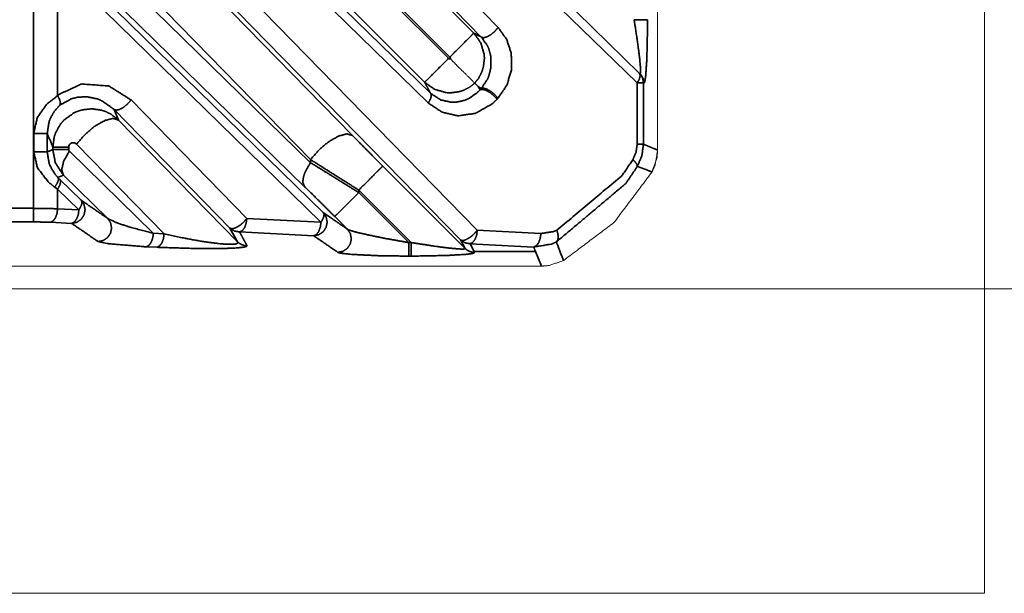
# Model space of a CAD drawing. Header units: millimetres. Extents: x 4 to 836, y 5 to 589.
# Tile 130 of 145: x 749 to 771, y 240 to 252. Entities that reach past the tile are written whole.
import ezdxf

# ---------------------------------------------------------------- set-up
doc = ezdxf.new("R2010")
doc.units = ezdxf.units.MM
doc.layers.add('1', color=7, linetype='Continuous', true_color=0xffffff)
doc.styles.add('ideas_simplex', font='simplex.shx')
doc.dimstyles.get("Standard").update_dxf_attribs({"dimtxt": 0.18, "dimasz": 0.18, "dimexe": 0.18, "dimexo": 0.0625, "dimgap": 0.09, "dimtad": 0, "dimtih": 1, "dimtoh": 1, "dimdec": 4, "dimzin": 0, "dimdsep": 46, "dimtxsty": 'Standard', "dimcen": 0.09, "dimadec": 0, "dimazin": 0, "dimtfac": 1, "dimtdec": 4, "dimtofl": 0, "dimtmove": 0, "dimatfit": 3, "dimfxl": 1, "dimtolj": 1, "dimtzin": 0, "dimarcsym": 0})

# ---------------------------------------------------------------- blocks, each defined once
blk = doc.blocks.new('_U6')
at = {"layer": '1', "color": 152, "lineweight": 13}
for p, q in [((712.063834, 299.161165), (788.644145, 299.161165)), ((730.700922, 246.499924), (788.644145, 246.499924))]:
    blk.add_line(p, q, dxfattribs=at)
at = {"layer": '1', "color": 27, "lineweight": 13}
blk.add_line((786.644145, 299.161165), (786.644145, 246.499924), dxfattribs=at)
at = {"layer": '1', "color": 87, "lineweight": 25}
for p, q in [((785.144145, 279.933044), (779.519145, 279.933044)), ((779.519145, 279.933044), (779.519145, 278.433044)), ((785.144145, 278.433044), (785.144145, 279.933044)), ((779.519145, 267.228044), (779.519145, 265.728044)), ((785.144145, 265.728044), (785.144145, 267.228044)), ((779.519145, 265.728044), (785.144145, 265.728044))]:
    blk.add_line(p, q, dxfattribs=at)
at = {"layer": '1', "color": 27, "lineweight": 18}
for points in [[(786.644145, 299.161165), (787.173126, 296.161167), (786.115164, 296.161163)], [(786.644145, 246.499924), (786.115164, 249.499922), (787.173126, 249.499926)]]:
    blk.add_solid(points, dxfattribs=at)
at = {"layer": '1', "color": 87, "linetype": 'Continuous', "lineweight": 25, "char_height": 3, "attachment_point": 7, "rotation": 90, "line_spacing_factor": 1.204819, "style": 'ideas_simplex'}
for s, insert in [('\\W1.2097;52,7', (777.678145, 267.175544)), ('\\W1.2097;2.07', (784.990645, 267.175544))]:
    blk.add_mtext(s, dxfattribs=dict(at, insert=insert))
blk = doc.blocks.new('_U7')
at = {"layer": '1', "color": 152, "lineweight": 13}
for p, q in [((730.700922, 347.500076), (812.919958, 347.500076)), ((730.700922, 246.499924), (812.919958, 246.499924))]:
    blk.add_line(p, q, dxfattribs=at)
at = {"layer": '1', "color": 27, "lineweight": 13}
blk.add_line((810.919958, 246.499924), (810.919958, 347.500076), dxfattribs=at)
at = {"layer": '1', "color": 87, "lineweight": 25}
for p, q in [((809.419958, 305.335083), (803.794958, 305.335083)), ((803.794958, 305.335083), (803.794958, 303.835083)), ((809.419958, 303.835083), (809.419958, 305.335083)), ((803.794958, 292.630083), (803.794958, 291.130083)), ((809.419958, 291.130083), (809.419958, 292.630083)), ((803.794958, 291.130083), (809.419958, 291.130083))]:
    blk.add_line(p, q, dxfattribs=at)
at = {"layer": '1', "color": 27, "lineweight": 18}
for points in [[(810.919958, 347.500076), (811.448939, 344.500078), (810.390977, 344.500074)], [(810.919958, 246.499924), (810.390977, 249.499922), (811.448939, 249.499926)]]:
    blk.add_solid(points, dxfattribs=at)
at = {"layer": '1', "color": 87, "linetype": 'Continuous', "lineweight": 25, "char_height": 3, "attachment_point": 7, "rotation": 90, "line_spacing_factor": 1.204819, "style": 'ideas_simplex'}
for s, insert in [('\\W1.2097;3.98', (809.266458, 292.577583)), ('\\W1.1774;101', (801.953958, 294.062583))]:
    blk.add_mtext(s, dxfattribs=dict(at, insert=insert))

msp = doc.modelspace()

# ---------------------------------------------------------------- linework, layer by layer
at = {"layer": '1', "color": 251, "linetype": 'Continuous', "lineweight": 18}
for p in [(770.45, 354.225), (631, 239.775)]:
    msp.add_line(p, (770.45, 239.775), dxfattribs=at)
at = {"layer": '1', "color": 143, "linetype": 'Continuous', "lineweight": 18}
for p, q in [((763.225, 267.03), (763.225, 249.563)), ((759.257, 250.968), (759.185, 251.04)), ((760.662, 247), (730.531, 247))]:
    msp.add_line(p, q, dxfattribs=at)
at = {"layer": '1', "color": 143, "linetype": 'Continuous', "lineweight": 35}
for p, q in [((750.63, 263.168), (762.825, 251.258)), ((762.773, 251.046), (750.578, 262.956)), ((751.504, 260.659), (759.701, 252.271)), ((759.329, 252.059), (751.132, 260.447)), ((750.021, 258.813), (758.208, 250.817)), ((758.156, 250.605), (749.969, 258.601)), ((751.504, 255.709), (759.24, 247.793)), ((758.868, 247.581), (751.132, 255.497)), ((751.229, 255.263), (756.486, 249.884)), ((755.556, 249.354), (750.299, 254.733)), ((750.228, 254.489), (755.556, 249.285)), ((757.152, 254.16), (759.165, 252.147)), ((755.426, 248.755), (750.097, 253.959)), ((755.787, 247.97), (749.969, 253.651)), ((749.969, 253.651), (749.969, 250.766)), ((750.021, 253.864), (755.839, 248.182)), ((758.635, 251.617), (756.622, 253.63)), ((756.622, 253.575), (758.608, 251.59)), ((758.078, 251.06), (756.092, 253.045)), ((762.773, 249.693), (762.773, 251.046)), ((762.92, 251.042), (762.912, 251.046)), ((762.912, 251.046), (762.912, 249.693)), ((759.328, 250.922), (759.257, 250.968)), ((759.257, 250.968), (759.304, 250.896)), ((759.304, 250.896), (759.328, 250.922)), ((751.591, 250.671), (754.149, 248.054)), ((759.697, 250.709), (759.677, 250.687)), ((751.219, 250.459), (751.316, 250.225)), ((753.777, 247.842), (751.219, 250.459)), ((751.316, 250.225), (753.942, 247.538)), ((749.44, 249.523), (749.44, 249.929)), ((749.739, 249.929), (749.739, 249.523)), ((749.863, 249.575), (749.863, 249.631)), ((750.213, 249.631), (750.213, 249.575)), ((750.228, 249.539), (752.083, 247.727)), ((752.321, 247.715), (750.386, 249.695)), ((755.556, 249.285), (755.556, 249.354)), ((757.152, 249.21), (758.971, 247.392)), ((749.975, 248.959), (750.021, 248.914)), ((750.021, 248.914), (750.49, 248.456)), ((751.075, 248.054), (750.097, 249.009)), ((749.969, 248.702), (749.904, 248.747)), ((750.438, 248.244), (749.969, 248.702)), ((749.969, 248.702), (749.969, 248.268)), ((756.622, 248.68), (756.622, 248.626)), ((757.782, 247.52), (756.622, 248.68)), ((756.622, 248.626), (757.727, 247.52)), ((709.383, 248.277), (749.436, 248.277)), ((749.969, 248.268), (750.438, 248.244)), ((754.149, 248.054), (755.787, 247.97)), ((756.372, 247.816), (756.092, 248.095)), ((749.436, 247.978), (709.383, 247.978)), ((750.278, 247.945), (749.809, 247.969)), ((753.942, 247.538), (753.777, 247.842)), ((759.24, 247.793), (760.646, 247.721)), ((752.083, 247.727), (752.321, 247.715)), ((755.627, 247.671), (753.989, 247.755)), ((758.971, 247.392), (758.868, 247.581)), ((752.161, 247.416), (751.923, 247.428)), ((757.727, 247.52), (757.782, 247.52)), ((760.486, 247.422), (759.08, 247.494)), ((759.08, 247.494), (759.172, 247.325)), ((757.782, 247.221), (757.727, 247.221)), ((760.527, 247.325), (759.172, 247.325)), ((759.172, 247.325), (759.183, 247.305)), ((760.662, 247), (760.527, 247.325))]:
    msp.add_line(p, q, dxfattribs=at)
for points, knots in [([(749.436, 248.277), (749.436, 264.122), (749.436, 297), (749.436, 313.439), (749.436, 345.723)], [0, 0, 0.162606, 0.5, 0.668697, 1, 1]), ([(762.704, 252.443), (762.814, 252.443), (762.908, 252.443), (762.974, 252.443), (763.004, 252.443)], [0, 0, 0.249991, 0.499998, 0.750003, 1, 1]), ([(762.833, 251.254), (762.843, 251.261), (762.848, 251.301), (762.848, 251.329), (762.846, 251.383), (762.827, 251.587), (762.814, 251.702), (762.776, 251.983), (762.724, 252.326), (762.704, 252.443)], [0, 0, 0.075215, 0.155577, 0.191404, 0.250193, 0.420828, 0.504646, 0.697958, 0.9236, 1, 1]), ([(763.004, 252.443), (763.003, 252.306), (762.987, 251.575), (762.961, 251.199), (762.947, 251.102), (762.934, 251.052), (762.92, 251.042)], [0, 0, 0.071047, 0.465866, 0.722768, 0.825114, 0.914998, 1, 1]), ([(759.165, 252.147), (759.121, 252.103), (759.005, 251.987), (758.835, 251.817), (758.635, 251.617)], [0, 0, 0.250001, 0.499999, 0.749998, 1, 1]), ([(759.165, 252.147), (759.32, 251.928), (759.393, 251.669), (759.398, 251.587), (759.376, 251.401), (759.339, 251.283), (759.272, 251.154), (759.185, 251.04)], [0, 0, 0.220364, 0.44104, 0.508479, 0.662039, 0.763332, 0.882458, 1, 1]), ([(759.701, 252.271), (759.627, 252.185), (759.54, 252.113), (759.453, 252.063), (759.379, 252.044), (759.329, 252.059)], [0, 0, 0.199992, 0.399999, 0.599997, 0.8, 1, 1]), ([(759.701, 252.271), (759.889, 252.009), (759.991, 251.704), (760, 251.356), (759.897, 251.001), (759.697, 250.709)], [0, 0, 0.193839, 0.379332, 0.57561, 0.788168, 1, 1]), ([(759.328, 250.922), (759.47, 251.136), (759.492, 251.187), (759.544, 251.395), (759.537, 251.648), (759.493, 251.804), (759.464, 251.869), (759.329, 252.059)], [0, 0, 0.216795, 0.261879, 0.428821, 0.620956, 0.747492, 0.804443, 1, 1]), ([(758.608, 251.59), (758.408, 251.39), (758.238, 251.22), (758.122, 251.104), (758.078, 251.06)], [0, 0, 0.249998, 0.500001, 0.749999, 1, 1]), ([(758.608, 251.59), (758.622, 251.58), (758.638, 251.575), (758.65, 251.575)], [0, 0, 0.370793, 0.741558, 1, 1]), ([(758.65, 251.575), (758.65, 251.587), (758.645, 251.603), (758.635, 251.617)], [0, 0, 0.258382, 0.62924, 1, 1]), ([(762.773, 251.046), (762.822, 251.133), (762.84, 251.208), (762.825, 251.258)], [0, 0, 0.333339, 0.666667, 1, 1]), ([(762.825, 251.258), (762.857, 251.221), (762.89, 251.161), (762.898, 251.138), (762.912, 251.046)], [0, 0, 0.20891, 0.500376, 0.604914, 1, 1]), ([(759.185, 251.04), (759.071, 250.953), (758.942, 250.886), (758.824, 250.849), (758.638, 250.827), (758.556, 250.832), (758.297, 250.905), (758.078, 251.06)], [0, 0, 0.117545, 0.236666, 0.337961, 0.491524, 0.558962, 0.779636, 1, 1]), ([(758.208, 250.817), (758.127, 250.969), (758.078, 251.06)], [0, 0, 0.624785, 1, 1]), ([(762.773, 251.046), (762.842, 251.046), (762.89, 251.046), (762.912, 251.046)], [0, 0, 0.329375, 0.664676, 1, 1]), ([(762.833, 251.254), (762.871, 251.208), (762.898, 251.156), (762.915, 251.1), (762.92, 251.042)], [0, 0, 0.249999, 0.50001, 0.750007, 1, 1]), ([(749.969, 250.766), (750.005, 250.796), (750.498, 251.022), (751.101, 250.979), (751.591, 250.671)], [0, 0, 0.0256, 0.330814, 0.679384, 1, 1]), ([(758.208, 250.817), (758.431, 250.671), (758.681, 250.618), (758.76, 250.619), (758.961, 250.662), (759.054, 250.702), (759.23, 250.823), (759.304, 250.896)], [0, 0, 0.210212, 0.425142, 0.492255, 0.666365, 0.749871, 0.920578, 1, 1]), ([(759.304, 250.896), (759.355, 250.906), (759.429, 250.885), (759.516, 250.837), (759.602, 250.767), (759.677, 250.687)], [0, 0, 0.2, 0.400004, 0.599999, 0.8, 1, 1]), ([(759.328, 250.922), (759.38, 250.932), (759.454, 250.91), (759.539, 250.861), (759.624, 250.791), (759.697, 250.709)], [0, 0, 0.2, 0.399996, 0.6, 0.800001, 1, 1]), ([(749.44, 249.929), (749.521, 250.284), (749.728, 250.577), (749.969, 250.766)], [0, 0, 0.346395, 0.690291, 1, 1]), ([(750.013, 250.547), (750.027, 250.575), (750.028, 250.584), (750.029, 250.613), (750.025, 250.636), (750.019, 250.66), (750.005, 250.698), (749.999, 250.711), (749.969, 250.766)], [0, 0, 0.199836, 0.249901, 0.399919, 0.499998, 0.600079, 0.750108, 0.800173, 1, 1]), ([(751.219, 250.459), (750.934, 250.66), (750.855, 250.692), (750.605, 250.742), (750.406, 250.73), (750.276, 250.697), (750.04, 250.569), (750.013, 250.547)], [0, 0, 0.254504, 0.319899, 0.517654, 0.673036, 0.776653, 0.975383, 1, 1]), ([(751.219, 250.459), (751.269, 250.444), (751.343, 250.463), (751.43, 250.512), (751.517, 250.585), (751.591, 250.671)], [0, 0, 0.200002, 0.4, 0.599993, 0.799999, 1, 1]), ([(758.208, 250.817), (758.222, 250.79), (758.224, 250.767), (758.223, 250.754), (758.212, 250.709), (758.205, 250.692), (758.189, 250.658), (758.156, 250.605)], [0, 0, 0.199885, 0.333309, 0.400058, 0.599945, 0.6667, 0.800117, 1, 1]), ([(759.677, 250.687), (759.575, 250.588), (759.201, 250.374), (758.812, 250.32), (758.465, 250.399), (758.156, 250.605)], [0, 0, 0.080279, 0.332415, 0.570112, 0.784647, 1, 1]), ([(750.013, 250.547), (749.888, 250.408), (749.804, 250.255), (749.78, 250.192), (749.739, 249.929)], [0, 0, 0.28308, 0.530881, 0.625766, 1, 1]), ([(749.863, 249.631), (749.894, 249.858), (749.928, 249.955), (750.04, 250.148), (750.113, 250.23), (750.328, 250.384), (750.389, 250.412), (750.518, 250.453), (750.731, 250.475), (750.95, 250.441), (751.04, 250.41), (751.151, 250.354), (751.316, 250.225)], [0, 0, 0.114902, 0.166388, 0.27805, 0.332908, 0.465813, 0.499393, 0.567202, 0.674624, 0.785344, 0.833165, 0.895322, 1, 1]), ([(751.316, 250.225), (751.192, 250.262), (751.007, 250.215), (750.79, 250.091), (750.572, 249.909), (750.386, 249.695)], [0, 0, 0.199999, 0.400001, 0.599999, 0.8, 1, 1]), ([(749.739, 249.929), (749.714, 249.929), (749.649, 249.929), (749.553, 249.929), (749.44, 249.929)], [0, 0, 0.249999, 0.500002, 0.749998, 1, 1]), ([(756.486, 249.884), (756.362, 249.921), (756.177, 249.874), (755.96, 249.75), (755.742, 249.568), (755.556, 249.354)], [0, 0, 0.200001, 0.400001, 0.600001, 0.8, 1, 1]), ([(756.486, 249.884), (756.806, 249.559), (757.152, 249.21)], [0, 0, 0.491537, 1, 1]), ([(749.739, 249.523), (749.714, 249.523), (749.649, 249.523), (749.553, 249.523), (749.44, 249.523)], [0, 0, 0.249999, 0.500002, 0.749998, 1, 1]), ([(749.904, 248.747), (749.77, 248.851), (749.522, 249.173), (749.44, 249.523)], [0, 0, 0.188984, 0.621154, 1, 1]), ([(749.739, 249.523), (749.781, 249.269), (749.8, 249.217), (749.907, 249.035), (749.975, 248.959)], [0, 0, 0.404421, 0.491891, 0.827398, 1, 1]), ([(749.863, 249.631), (749.881, 249.631), (749.927, 249.631), (750, 249.631), (750.096, 249.631), (750.213, 249.631)], [0, 0, 0.200001, 0.4, 0.6, 0.800001, 1, 1]), ([(749.863, 249.575), (749.909, 249.575), (750.03, 249.575), (750.213, 249.575)], [0, 0, 0.333334, 0.666669, 1, 1]), ([(750.097, 249.009), (750.093, 249.014), (749.917, 249.286), (749.863, 249.575)], [0, 0, 0.009741, 0.529641, 1, 1]), ([(750.097, 249.009), (750.059, 249.135), (750.105, 249.321), (750.228, 249.539)], [0, 0, 0.333331, 0.666665, 1, 1]), ([(750.386, 249.695), (750.366, 249.711), (750.342, 249.722), (750.316, 249.727), (750.291, 249.725), (750.268, 249.718), (750.234, 249.691), (750.216, 249.658), (750.213, 249.631)], [0, 0, 0.107426, 0.223633, 0.342549, 0.457263, 0.562904, 0.747586, 0.897141, 1, 1]), ([(750.213, 249.575), (750.216, 249.557), (750.227, 249.54), (750.228, 249.539)], [0, 0, 0.457227, 0.989666, 1, 1]), ([(762.677, 249.351), (762.747, 249.511), (762.773, 249.693)], [0, 0, 0.492943, 1, 1]), ([(762.773, 249.693), (762.842, 249.693), (762.89, 249.693), (762.912, 249.693)], [0, 0, 0.333326, 0.666667, 1, 1]), ([(762.912, 249.693), (762.876, 249.433), (762.777, 249.204)], [0, 0, 0.510691, 1, 1]), ([(762.912, 249.693), (763.063, 249.63), (763.225, 249.563)], [0, 0, 0.482689, 1, 1]), ([(756.622, 248.68), (756.068, 249.029), (755.556, 249.354)], [0, 0, 0.504672, 1, 1]), ([(761, 247.795), (762.437, 248.997), (762.677, 249.351)], [0, 0, 0.82075, 1, 1]), ([(762.677, 249.351), (762.736, 249.294), (762.771, 249.243), (762.777, 249.204)], [0, 0, 0.333333, 0.666674, 1, 1]), ([(755.426, 248.755), (755.389, 248.843), (755.388, 248.881), (755.4, 248.968), (755.433, 249.067), (755.457, 249.119), (755.556, 249.285)], [0, 0, 0.249706, 0.333201, 0.5, 0.666796, 0.750291, 1, 1]), ([(755.556, 249.285), (756.068, 248.97), (756.622, 248.626)], [0, 0, 0.494015, 1, 1]), ([(757.152, 249.21), (757.123, 249.181), (757.108, 249.166), (757.046, 249.104), (756.992, 249.05), (756.93, 248.988), (756.822, 248.88), (756.784, 248.842), (756.622, 248.68)], [0, 0, 0.199701, 0.249814, 0.399851, 0.5, 0.600151, 0.750189, 0.800296, 1, 1]), ([(762.777, 249.204), (762.521, 248.824), (760.988, 247.535)], [0, 0, 0.179901, 1, 1]), ([(763.101, 249.08), (762.936, 249.144), (762.777, 249.204)], [0, 0, 0.510675, 1, 1]), ([(749.975, 248.959), (749.987, 248.925), (749.986, 248.91), (749.978, 248.876), (749.961, 248.836), (749.949, 248.814), (749.904, 248.747)], [0, 0, 0.249679, 0.333197, 0.500001, 0.666808, 0.750311, 1, 1]), ([(750.021, 248.914), (750.037, 248.863), (750.018, 248.789), (749.969, 248.702)], [0, 0, 0.333329, 0.66667, 1, 1]), ([(756.092, 248.095), (755.745, 248.44), (755.426, 248.755)], [0, 0, 0.510934, 1, 1]), ([(750.49, 248.456), (750.553, 248.363), (750.576, 248.248), (750.554, 248.133), (750.489, 248.035), (750.393, 247.969), (750.278, 247.945)], [0, 0, 0.161729, 0.329384, 0.497038, 0.664686, 0.832343, 1, 1]), ([(750.438, 248.244), (750.452, 248.265), (750.487, 248.331), (750.494, 248.349), (750.502, 248.375), (750.506, 248.405), (750.505, 248.419), (750.49, 248.456)], [0, 0, 0.080116, 0.333132, 0.40775, 0.51772, 0.666918, 0.742419, 1, 1]), ([(756.092, 248.095), (756.136, 248.14), (756.252, 248.255), (756.423, 248.426), (756.622, 248.626)], [0, 0, 0.250001, 0.499999, 0.750002, 1, 1]), ([(749.436, 248.277), (749.563, 248.276), (749.969, 248.268)], [0, 0, 0.226999, 1, 1]), ([(749.436, 248.277), (749.436, 248.167), (749.436, 248.073), (749.436, 248.007), (749.436, 247.978)], [0, 0, 0.250001, 0.499998, 0.75, 1, 1]), ([(749.969, 248.268), (749.954, 248.158), (749.919, 248.063), (749.868, 247.997), (749.809, 247.969)], [0, 0, 0.250002, 0.500002, 0.749999, 1, 1]), ([(750.438, 248.244), (750.427, 248.149), (750.392, 248.047), (750.34, 247.976), (750.278, 247.945)], [0, 0, 0.213614, 0.475736, 0.737872, 1, 1]), ([(751.075, 248.054), (751.139, 247.958), (751.161, 247.844), (751.138, 247.729), (751.073, 247.632), (750.977, 247.567), (750.863, 247.543)], [0, 0, 0.166661, 0.333332, 0.499999, 0.666668, 0.833327, 1, 1]), ([(751.075, 248.054), (751.265, 247.961), (751.314, 247.943), (751.626, 247.845), (752.046, 247.736), (752.083, 247.727)], [0, 0, 0.284789, 0.338835, 0.634503, 0.972189, 1, 1]), ([(753.777, 247.842), (753.787, 247.834), (753.814, 247.827), (753.826, 247.827), (753.862, 247.833), (753.9, 247.846), (753.987, 247.895), (754.024, 247.923), (754.051, 247.947), (754.074, 247.968), (754.149, 248.054)], [0, 0, 0.055041, 0.158317, 0.200427, 0.303034, 0.400747, 0.60013, 0.683423, 0.746749, 0.800613, 1, 1]), ([(754.149, 248.054), (754.134, 247.946), (754.099, 247.85), (754.048, 247.783), (753.989, 247.755)], [0, 0, 0.245552, 0.49703, 0.748517, 1, 1]), ([(755.839, 248.182), (755.901, 248.089), (755.925, 247.974), (755.902, 247.859), (755.838, 247.761), (755.741, 247.695), (755.627, 247.671)], [0, 0, 0.161727, 0.329381, 0.497039, 0.664692, 0.832349, 1, 1]), ([(755.787, 247.97), (755.801, 247.991), (755.836, 248.057), (755.843, 248.075), (755.85, 248.101), (755.854, 248.131), (755.854, 248.145), (755.839, 248.182)], [0, 0, 0.080108, 0.333123, 0.407744, 0.517707, 0.666913, 0.742414, 1, 1]), ([(749.809, 247.969), (749.525, 247.977), (749.436, 247.978)], [0, 0, 0.773035, 1, 1]), ([(753.777, 247.842), (753.783, 247.835), (753.878, 247.775), (753.989, 247.755)], [0, 0, 0.03894, 0.51947, 1, 1]), ([(755.787, 247.97), (755.775, 247.876), (755.771, 247.86), (755.74, 247.774), (755.736, 247.765), (755.688, 247.702), (755.686, 247.699), (755.627, 247.671)], [0, 0, 0.213348, 0.250276, 0.475757, 0.500369, 0.737984, 0.750287, 1, 1]), ([(756.372, 247.816), (756.436, 247.719), (756.458, 247.605), (756.435, 247.491), (756.37, 247.394), (756.274, 247.328), (756.16, 247.305)], [0, 0, 0.166665, 0.333332, 0.499999, 0.666666, 0.833326, 1, 1]), ([(756.372, 247.816), (756.41, 247.797), (756.516, 247.764), (756.619, 247.738), (756.828, 247.69), (757.117, 247.631), (757.245, 247.606), (757.727, 247.52)], [0, 0, 0.079249, 0.196462, 0.283898, 0.43549, 0.625, 0.705416, 1, 1]), ([(758.868, 247.581), (758.879, 247.574), (758.905, 247.567), (758.918, 247.566), (758.954, 247.572), (758.992, 247.585), (759.079, 247.635), (759.116, 247.663), (759.143, 247.686), (759.166, 247.707), (759.24, 247.793)], [0, 0, 0.055042, 0.158316, 0.200422, 0.303033, 0.400745, 0.60013, 0.683422, 0.746747, 0.800616, 1, 1]), ([(759.24, 247.793), (759.226, 247.685), (759.19, 247.589), (759.139, 247.523), (759.08, 247.494)], [0, 0, 0.24556, 0.497037, 0.748517, 1, 1]), ([(760.646, 247.721), (760.929, 247.764), (761, 247.795)], [0, 0, 0.790297, 1, 1]), ([(761, 247.795), (761.022, 247.711), (761.026, 247.685), (761.028, 247.636), (761.022, 247.593), (761.016, 247.575), (760.988, 247.535)], [0, 0, 0.249673, 0.333188, 0.500002, 0.666814, 0.750331, 1, 1]), ([(752.083, 247.727), (752.075, 247.653), (752.068, 247.617), (752.058, 247.583), (752.032, 247.523), (752, 247.475), (751.982, 247.457), (751.963, 247.443), (751.923, 247.428)], [0, 0, 0.166557, 0.250003, 0.333441, 0.499998, 0.666557, 0.75, 0.833442, 1, 1]), ([(752.321, 247.715), (752.306, 247.605), (752.27, 247.51), (752.22, 247.444), (752.161, 247.416)], [0, 0, 0.249995, 0.499999, 0.750002, 1, 1]), ([(752.321, 247.715), (752.801, 247.611), (753.12, 247.554), (753.28, 247.529), (753.578, 247.493), (753.706, 247.484), (753.802, 247.482), (753.873, 247.485), (753.901, 247.489), (753.923, 247.495), (753.948, 247.512), (753.942, 247.538)], [0, 0, 0.264512, 0.427079, 0.506164, 0.651028, 0.716125, 0.770453, 0.820257, 0.845298, 0.871476, 0.930707, 1, 1]), ([(753.989, 247.755), (754.025, 247.688), (754.051, 247.641), (754.079, 247.59), (754.105, 247.54), (754.122, 247.509), (754.154, 247.451)], [0, 0, 0.220702, 0.375565, 0.543247, 0.704479, 0.808067, 1, 1]), ([(758.868, 247.581), (758.875, 247.575), (758.97, 247.515), (759.08, 247.494)], [0, 0, 0.038939, 0.519461, 1, 1]), ([(760.646, 247.721), (760.631, 247.611), (760.596, 247.516), (760.545, 247.45), (760.486, 247.422)], [0, 0, 0.250004, 0.499996, 0.749999, 1, 1]), ([(751.923, 247.428), (751.882, 247.43), (751.088, 247.495), (750.863, 247.543)], [0, 0, 0.027202, 0.647637, 1, 1]), ([(754.154, 247.451), (754.143, 247.436), (754.096, 247.423), (754.024, 247.412), (753.927, 247.403), (753.803, 247.396), (753.642, 247.391), (753.087, 247.388), (752.161, 247.416)], [0, 0, 0.073905, 0.140047, 0.198696, 0.255815, 0.316478, 0.386125, 0.606857, 1, 1]), ([(753.942, 247.538), (753.988, 247.5), (754.039, 247.473), (754.096, 247.456), (754.154, 247.451)], [0, 0, 0.24999, 0.500001, 0.749997, 1, 1]), ([(757.727, 247.52), (757.727, 247.447), (757.727, 247.378), (757.727, 247.317), (757.727, 247.269), (757.727, 247.251), (757.727, 247.237), (757.727, 247.221)], [0, 0, 0.166556, 0.333442, 0.499996, 0.66656, 0.749998, 0.833441, 1, 1]), ([(757.782, 247.52), (758.244, 247.449), (758.45, 247.42), (758.636, 247.398), (758.809, 247.382), (758.898, 247.377), (758.951, 247.379), (758.971, 247.392)], [0, 0, 0.303217, 0.443721, 0.577555, 0.719351, 0.810856, 0.890589, 1, 1]), ([(757.782, 247.52), (757.782, 247.411), (757.782, 247.317), (757.782, 247.251), (757.782, 247.221)], [0, 0, 0.249994, 0.499996, 0.749998, 1, 1]), ([(758.971, 247.392), (759.017, 247.354), (759.069, 247.327), (759.125, 247.31), (759.183, 247.305)], [0, 0, 0.249989, 0.500007, 0.749997, 1, 1]), ([(760.988, 247.535), (760.887, 247.489), (760.486, 247.422)], [0, 0, 0.212165, 1, 1]), ([(760.988, 247.535), (761.018, 247.455), (761.145, 247.124)], [0, 0, 0.19385, 1, 1]), ([(757.727, 247.221), (757.017, 247.232), (756.441, 247.261), (756.202, 247.29), (756.16, 247.305)], [0, 0, 0.357367, 0.692677, 0.910039, 1, 1]), ([(759.183, 247.305), (759.156, 247.286), (759.092, 247.273), (758.987, 247.26), (758.563, 247.235), (757.782, 247.221)], [0, 0, 0.123623, 0.211859, 0.309698, 0.584291, 1, 1])]:
    msp.add_open_spline(points, degree=1, knots=knots, dxfattribs=at)
at = {"layer": '1', "color": 143, "linetype": 'Continuous', "lineweight": 18}
for points, knots in [([(763.225, 249.563), (763.225, 253.655), (763.225, 267.183)], [0, 0, 0.232237, 1, 1]), ([(758.65, 251.575), (758.654, 251.571), (758.727, 251.498), (758.897, 251.328), (759.04, 251.185), (759.14, 251.085), (759.185, 251.04)], [0, 0, 0.004982, 0.09868, 0.324051, 0.549376, 0.774687, 1, 1]), ([(763.1, 249.08), (763.211, 249.396), (763.225, 249.563)], [0, 0, 0.666837, 1, 1]), ([(763.225, 249.563), (763.169, 249.233), (763.101, 249.08)], [0, 0, 0.667365, 1, 1]), ([(763.101, 249.08), (762.261, 247.964), (761.145, 247.124)], [0, 0, 0.500001, 1, 1]), ([(761.145, 247.124), (760.829, 247.014), (760.662, 247)], [0, 0, 0.666829, 1, 1])]:
    msp.add_open_spline(points, degree=1, knots=knots, dxfattribs=at)
at = {"layer": '1', "color": 143, "linetype": 'Continuous', "lineweight": 35}
for points in [[(759.165, 252.147), (759.329, 252.059)], [(749.863, 249.631), (749.739, 249.929)], [(749.739, 249.523), (749.863, 249.575)], [(750.097, 249.009), (749.975, 248.959)], [(750.49, 248.456), (751.075, 248.054)], [(755.839, 248.182), (756.372, 247.816)], [(750.863, 247.543), (750.278, 247.945)], [(756.16, 247.305), (755.627, 247.671)], [(760.527, 247.325), (760.486, 247.422)]]:
    msp.add_open_spline(points, degree=1, dxfattribs=at)

# ---------------------------------------------------------------- dimensions: what is measured, and where the dimension line sits
at = {"layer": '1', "color": 87, "linetype": 'Continuous', "lineweight": 25}
for base, p1, p2, angle, text, override, picture, middle in [((810.92, 246.5), (726.891, 347.5), (728.201, 246.5), 90, '\\C87;101\\P[\\C87;\\H3.00;\\Fsimplex.shx;3.98\\Fsimplex.shx;\\H3.00;\\C87; ]', {"dimtxt": 3, "dimasz": 3, "dimexe": 2, "dimexo": 2.5, "dimgap": 1.5, "dimtad": 1, "dimtih": 0, "dimtoh": 0, "dimdec": 2, "dimlfac": 1, "dimzin": 8, "dimdsep": 44, "dimlunit": 2, "dimpost": '', "dimtxsty": 'ideas_simplex', "dimsah": 1, "dimse1": 0, "dimse2": 0, "dimsd1": 0, "dimsd2": 0, "dimclrd": 27, "dimclre": 152, "dimclrt": 87, "dimtol": 0, "dimtm": -0.1, "dimtfac": 0.5, "dimtdec": 2, "dimtofl": 1, "dimtmove": 0, "dimtzin": 8, "dimlwd": 13, "dimlwe": 13}, '_U7', (810.92, 298.233)), ((786.644, 299.161), (727.079, 246.5), (709.564, 299.161), 270, '\\C87;52,7\\P[\\C87;\\H3.00;\\Fsimplex.shx;2.07\\Fsimplex.shx;\\H3.00;\\C87; ]', {"dimtxt": 3, "dimasz": 3, "dimexe": 2, "dimexo": 2.5, "dimgap": 1.5, "dimtad": 1, "dimtih": 0, "dimtoh": 0, "dimdec": 1, "dimlfac": 1, "dimzin": 8, "dimdsep": 44, "dimlunit": 2, "dimpost": '', "dimtxsty": 'ideas_simplex', "dimsah": 1, "dimse1": 0, "dimse2": 0, "dimsd1": 0, "dimsd2": 0, "dimclrd": 27, "dimclre": 152, "dimclrt": 87, "dimtol": 0, "dimtm": -0.1, "dimtfac": 0.5, "dimtdec": 2, "dimtofl": 1, "dimtmove": 0, "dimtzin": 8, "dimlwd": 13, "dimlwe": 13}, '_U6', (786.644, 272.831))]:
    dim = msp.add_linear_dim(base=base, p1=p1, p2=p2, angle=angle, text=text, dimstyle='Standard', override=override, dxfattribs=at)
    dim.commit()
    dim.dimension.update_dxf_attribs({"geometry": picture, "text_midpoint": middle, "dimtype": 160})

doc.saveas('drawing.dxf')
